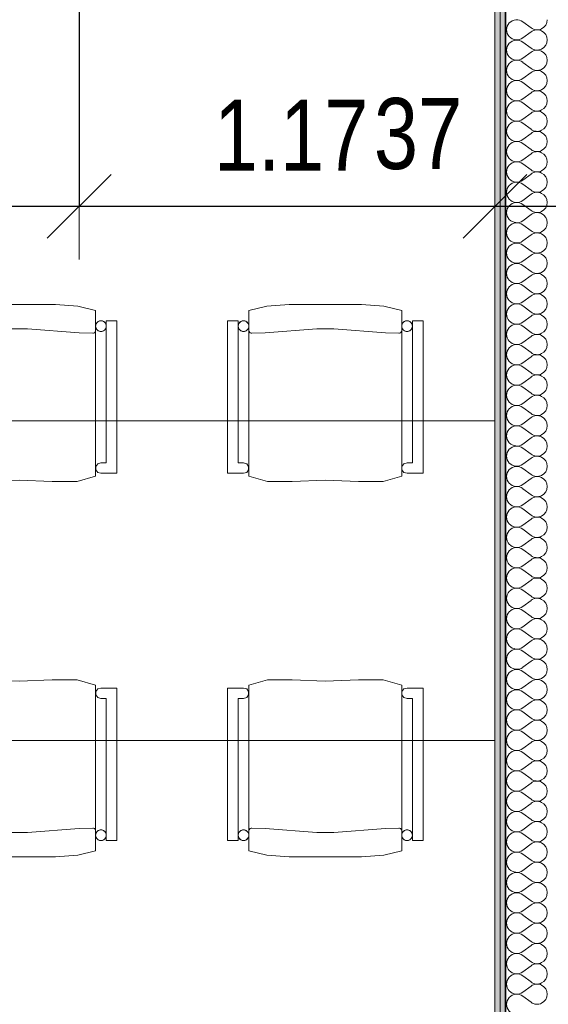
# Model space of a CAD drawing. Header units: metres. Extents: x -7.1 to 26.5, y -14.7 to 18.1.
# Tile 77 of 182: x 7.2 to 8.7, y -0.2 to 2.6. Entities that reach past the tile are written whole.
import ezdxf

# ---------------------------------------------------------------- set-up
doc = ezdxf.new("R2010")
doc.units = ezdxf.units.M
doc.header["$PDMODE"] = 65
doc.linetypes.add('AUSGEZOGEN', pattern=[0])
for name, color, linetype in [('XR$1$015 Innenwände', 7, 'AUSGEZOGEN'), ('XR$1$015 Innenwände Schichttrennlinien', 7, 'AUSGEZOGEN'), ('XR$1$065 Möbel Einrichtung', 7, 'AUSGEZOGEN'), ('XR$1$080 Raumdefinitionen Kontur', 7, 'AUSGEZOGEN'), ('XR$2$105 Bemassungen 100', 7, 'AUSGEZOGEN'), ('XR$3$015 Innenwände Bauteilschraffuren', 7, 'AUSGEZOGEN')]:
    doc.layers.add(name, color=color, linetype=linetype)
doc.styles.add('ARIAL', font='arial.ttf')
doc.dimstyles.new('DIMSTYLE_3', dxfattribs={"dimtxt": 0.2, "dimasz": 0.3, "dimexe": 0, "dimexo": 0, "dimgap": 0.1, "dimtad": 2, "dimrnd": 0.005, "dimzin": 4, "dimdsep": 46, "dimtxsty": 'ARIAL', "dimblk1": 'ALL_ML_STRICH', "dimblk2": 'ALL_ML_STRICH', "dimsah": 1, "dimcen": 0, "dimclrd": 7, "dimclre": 7, "dimclrt": 7, "dimadec": 0, "dimazin": 0, "dimtfac": 1, "dimtdec": 0, "dimtix": 1, "dimtmove": 2, "dimatfit": 3, "dimfxl": 0, "dimtzin": 0, "dimlwd": 0, "dimlwe": 18, "dimarcsym": 0})
doc.dimstyles.new('DIMSTYLE_7', dxfattribs={"dimtxt": 0.2, "dimasz": 0.3, "dimexe": 0, "dimexo": 0, "dimgap": 0.1, "dimtad": 2, "dimdec": 1, "dimlfac": 100, "dimrnd": 0.5, "dimzin": 4, "dimdsep": 46, "dimtxsty": 'ARIAL', "dimblk1": 'ALL_ML_STRICH', "dimblk2": 'ALL_ML_STRICH', "dimsah": 1, "dimcen": 0, "dimclrd": 7, "dimclre": 7, "dimclrt": 7, "dimadec": 0, "dimazin": 0, "dimtfac": 1, "dimtdec": 0, "dimtix": 1, "dimtmove": 2, "dimatfit": 3, "dimfxl": 0, "dimtvp": 1.2, "dimtzin": 0, "dimlwd": 0, "dimlwe": 18, "dimarcsym": 0})

# ---------------------------------------------------------------- blocks, each defined once
blk = doc.blocks.new('ALL_ML_STRICH')
at = {"color": 0, "linetype": 'ByBlock', "lineweight": -2}
for p, q in [((0, -0.5), (0, 0.5)), ((-0.3, -0.3), (0.3, 0.3)), ((-1, 0), (0.5, 0))]:
    blk.add_line(p, q, dxfattribs=at)
blk = doc.blocks.new('*D158')
at = {"layer": 'DEFPOINTS', "color": 7, "linetype": 'AUSGEZOGEN', "lineweight": 18, "transparency": 33554687}
for p in [(6.2718, 2.513), (7.3918, 2.4914), (6.2718, 2.0461)]:
    blk.add_point(p, dxfattribs=at)
at = {"layer": 'XR$2$105 Bemassungen 100', "color": 7, "linetype": 'AUSGEZOGEN', "lineweight": -2, "transparency": 33554687}
for p, q in [((6.2718, 2.7835), (6.2718, 2.0461)), ((7.3918, 2.7835), (7.3918, 2.0461)), ((6.2718, 2.0461), (7.3918, 2.0461))]:
    blk.add_line(p, q, dxfattribs=at)
at = {"layer": 'XR$2$105 Bemassungen 100', "color": 7, "linetype": 'AUSGEZOGEN', "lineweight": 18, "transparency": 33554687, "xscale": 0.3, "yscale": 0.3, "zscale": 0.3, "rotation": 180}
blk.add_blockref('ALL_ML_STRICH', (6.2718, 2.0461), dxfattribs=at)
at = {"layer": 'XR$2$105 Bemassungen 100', "color": 7, "linetype": 'AUSGEZOGEN', "lineweight": 18, "transparency": 33554687, "xscale": 0.3, "yscale": 0.3, "zscale": 0.3}
blk.add_blockref('ALL_ML_STRICH', (7.3918, 2.0461), dxfattribs=at)
at = {"layer": 'XR$2$105 Bemassungen 100', "color": 7, "linetype": 'AUSGEZOGEN', "lineweight": 18, "transparency": 33554687, "insert": (6.8441, 2.2461), "char_height": 0.2, "width": 0.64, "attachment_point": 5, "style": 'ARIAL'}
blk.add_mtext('\\W0.80;\\A1;{\\A1;{1.12\\H0.132000;\\S^ ;}}', dxfattribs=at)
blk = doc.blocks.new('*D159')
at = {"layer": 'DEFPOINTS', "color": 7, "linetype": 'AUSGEZOGEN', "lineweight": 18, "transparency": 33554687}
for p in [(7.3918, 2.4914), (8.5618, 2.1111), (7.3918, 2.0461)]:
    blk.add_point(p, dxfattribs=at)
at = {"layer": 'XR$2$105 Bemassungen 100', "color": 7, "linetype": 'AUSGEZOGEN', "lineweight": -2, "transparency": 33554687}
for p, q in [((7.3918, 2.7835), (7.3918, 2.0461)), ((7.3918, 2.0461), (8.5618, 2.0461)), ((8.5618, 2.0461), (8.5618, 2.0461))]:
    blk.add_line(p, q, dxfattribs=at)
at = {"layer": 'XR$2$105 Bemassungen 100', "color": 7, "linetype": 'AUSGEZOGEN', "lineweight": 18, "transparency": 33554687, "xscale": 0.3, "yscale": 0.3, "zscale": 0.3, "rotation": 180}
blk.add_blockref('ALL_ML_STRICH', (7.3918, 2.0461), dxfattribs=at)
at = {"layer": 'XR$2$105 Bemassungen 100', "color": 7, "linetype": 'AUSGEZOGEN', "lineweight": 18, "transparency": 33554687, "xscale": 0.3, "yscale": 0.3, "zscale": 0.3}
blk.add_blockref('ALL_ML_STRICH', (8.5618, 2.0461), dxfattribs=at)
at = {"layer": 'XR$2$105 Bemassungen 100', "color": 7, "linetype": 'AUSGEZOGEN', "lineweight": 18, "transparency": 33554687, "insert": (7.9883, 2.2461), "char_height": 0.2, "width": 0.64, "attachment_point": 5, "style": 'ARIAL'}
blk.add_mtext('\\W0.80;\\A1;{\\A1;{1.17\\H0.132000;\\S^ ;}}', dxfattribs=at)
blk = doc.blocks.new('*D160')
at = {"layer": 'DEFPOINTS', "color": 7, "linetype": 'AUSGEZOGEN', "lineweight": 18, "transparency": 33554687}
for p in [(8.5618, 2.1111), (8.9318, 2.1111), (8.5618, 2.0461)]:
    blk.add_point(p, dxfattribs=at)
at = {"layer": 'XR$2$105 Bemassungen 100', "color": 7, "linetype": 'AUSGEZOGEN', "lineweight": -2, "transparency": 33554687}
for p, q in [((8.5618, 2.0461), (8.5618, 2.0461)), ((8.5618, 2.0461), (8.9318, 2.0461)), ((8.9318, 2.0461), (8.9318, 2.0461))]:
    blk.add_line(p, q, dxfattribs=at)
at = {"layer": 'XR$2$105 Bemassungen 100', "color": 7, "linetype": 'AUSGEZOGEN', "lineweight": 18, "transparency": 33554687, "xscale": 0.3, "yscale": 0.3, "zscale": 0.3, "rotation": 180}
blk.add_blockref('ALL_ML_STRICH', (8.5618, 2.0461), dxfattribs=at)
at = {"layer": 'XR$2$105 Bemassungen 100', "color": 7, "linetype": 'AUSGEZOGEN', "lineweight": 18, "transparency": 33554687, "xscale": 0.3, "yscale": 0.3, "zscale": 0.3}
blk.add_blockref('ALL_ML_STRICH', (8.9318, 2.0461), dxfattribs=at)
at = {"layer": 'XR$2$105 Bemassungen 100', "color": 7, "linetype": 'AUSGEZOGEN', "lineweight": 18, "transparency": 33554687, "insert": (8.3453, 2.2496), "char_height": 0.2, "width": 0.64, "attachment_point": 5, "style": 'ARIAL'}
blk.add_mtext('\\W0.80;\\A1;{\\A1;{37\\H0.132000;\\S^ ;}}', dxfattribs=at)
blk = doc.blocks.new('COMPLEXOBJECT_145')
at = {"layer": 'XR$3$015 Innenwände Bauteilschraffuren', "color": 8, "linetype": 'AUSGEZOGEN', "lineweight": 13, "transparency": 33554687}
for p, q in [((8.6403, 2.5657), (8.6632, 2.5486)), ((8.6403, 2.52), (8.6632, 2.5371)), ((8.6403, 2.5086), (8.6632, 2.4914)), ((8.6403, 2.4629), (8.6632, 2.48)), ((8.6403, 2.4514), (8.6632, 2.4343)), ((8.6403, 2.4057), (8.6632, 2.4229)), ((8.6403, 2.3943), (8.6632, 2.3771)), ((8.6403, 2.3486), (8.6632, 2.3657)), ((8.6403, 2.3371), (8.6632, 2.32)), ((8.6403, 2.2914), (8.6632, 2.3086)), ((8.6403, 2.28), (8.6632, 2.2629)), ((8.6403, 2.2343), (8.6632, 2.2514)), ((8.6403, 2.2229), (8.6632, 2.2057)), ((8.6403, 2.1771), (8.6632, 2.1943)), ((8.6403, 2.1657), (8.6632, 2.1486)), ((8.6403, 2.12), (8.6632, 2.1371)), ((8.6403, 2.1086), (8.6632, 2.0914)), ((8.6403, 2.0629), (8.6632, 2.08)), ((8.6403, 2.0514), (8.6632, 2.0343)), ((8.6403, 2.0057), (8.6632, 2.0229)), ((8.6403, 1.9943), (8.6632, 1.9771)), ((8.6403, 1.9486), (8.6632, 1.9657)), ((8.6403, 1.9371), (8.6632, 1.92)), ((8.6403, 1.8914), (8.6632, 1.9086)), ((8.6403, 1.88), (8.6632, 1.8629)), ((8.6403, 1.8343), (8.6632, 1.8514)), ((8.6403, 1.8229), (8.6632, 1.8057)), ((8.6403, 1.7771), (8.6632, 1.7943)), ((8.6403, 1.7657), (8.6632, 1.7486)), ((8.6403, 1.72), (8.6632, 1.7371)), ((8.6403, 1.7086), (8.6632, 1.6914)), ((8.6403, 1.6629), (8.6632, 1.68)), ((8.6403, 1.6514), (8.6632, 1.6343)), ((8.6403, 1.6057), (8.6632, 1.6229)), ((8.6403, 1.5943), (8.6632, 1.5771)), ((8.6403, 1.5486), (8.6632, 1.5657)), ((8.6403, 1.5371), (8.6632, 1.52)), ((8.6403, 1.4914), (8.6632, 1.5086)), ((8.6403, 1.48), (8.6632, 1.4629)), ((8.6403, 1.4343), (8.6632, 1.4514)), ((8.6403, 1.4229), (8.6632, 1.4057)), ((8.6403, 1.3771), (8.6632, 1.3943)), ((8.6403, 1.3657), (8.6632, 1.3486)), ((8.6403, 1.32), (8.6632, 1.3371)), ((8.6403, 1.3086), (8.6632, 1.2914)), ((8.6403, 1.2629), (8.6632, 1.28)), ((8.6403, 1.2514), (8.6632, 1.2343)), ((8.6403, 1.2057), (8.6632, 1.2229)), ((8.6403, 1.1943), (8.6632, 1.1771)), ((8.6403, 1.1486), (8.6632, 1.1657)), ((8.6403, 1.1371), (8.6632, 1.12)), ((8.6403, 1.0914), (8.6632, 1.1086)), ((8.6403, 1.08), (8.6632, 1.0629)), ((8.6403, 1.0343), (8.6632, 1.0514)), ((8.6403, 1.0229), (8.6632, 1.0057)), ((8.6403, 0.9771), (8.6632, 0.9943)), ((8.6403, 0.9657), (8.6632, 0.9486)), ((8.6403, 0.92), (8.6632, 0.9371)), ((8.6403, 0.9086), (8.6632, 0.8914)), ((8.6403, 0.8629), (8.6632, 0.88)), ((8.6403, 0.8514), (8.6632, 0.8343)), ((8.6403, 0.8057), (8.6632, 0.8229)), ((8.6403, 0.7943), (8.6632, 0.7771)), ((8.6403, 0.7486), (8.6632, 0.7657)), ((8.6403, 0.7371), (8.6632, 0.72)), ((8.6403, 0.6914), (8.6632, 0.7086)), ((8.6403, 0.68), (8.6632, 0.6629)), ((8.6403, 0.6343), (8.6632, 0.6514)), ((8.6403, 0.6229), (8.6632, 0.6057)), ((8.6403, 0.5771), (8.6632, 0.5943)), ((8.6403, 0.5657), (8.6632, 0.5486)), ((8.6403, 0.52), (8.6632, 0.5371)), ((8.6403, 0.5086), (8.6632, 0.4914)), ((8.6403, 0.4629), (8.6632, 0.48)), ((8.6403, 0.4514), (8.6632, 0.4343)), ((8.6403, 0.4057), (8.6632, 0.4229)), ((8.6403, 0.3943), (8.6632, 0.3771)), ((8.6403, 0.3486), (8.6632, 0.3657)), ((8.6403, 0.3371), (8.6632, 0.32)), ((8.6403, 0.2914), (8.6632, 0.3086)), ((8.6403, 0.28), (8.6632, 0.2629)), ((8.6403, 0.2343), (8.6632, 0.2514)), ((8.6403, 0.2229), (8.6632, 0.2057)), ((8.6403, 0.1771), (8.6632, 0.1943)), ((8.6403, 0.1657), (8.6632, 0.1486)), ((8.6403, 0.12), (8.6632, 0.1371)), ((8.6403, 0.1086), (8.6632, 0.0914)), ((8.6403, 0.0629), (8.6632, 0.08)), ((8.6403, 0.0514), (8.6632, 0.0343)), ((8.6403, 0.0057), (8.6632, 0.0229)), ((8.6403, -0.0057), (8.6632, -0.0229)), ((8.6403, -0.0514), (8.6632, -0.0343)), ((8.6403, -0.0629), (8.6632, -0.08)), ((8.6403, -0.1086), (8.6632, -0.0914)), ((8.6403, -0.12), (8.6632, -0.1371)), ((8.6403, -0.1657), (8.6632, -0.1486)), ((8.6403, -0.1771), (8.6632, -0.1943))]:
    blk.add_line(p, q, dxfattribs=at)
for centre, start, end in [((8.6232, 2.5429), 53.1301, 306.8699), ((8.6803, 2.5714), 233.1301, 0), ((8.6803, 2.5143), 0, 126.8699), ((8.6232, 2.4857), 53.1301, 306.8699), ((8.6803, 2.5143), 233.1301, 0), ((8.6803, 2.4571), 0, 126.8699), ((8.6232, 2.4286), 53.1301, 306.8699), ((8.6803, 2.4571), 233.1301, 0), ((8.6803, 2.4), 0, 126.8699), ((8.6232, 2.3714), 53.1301, 306.8699), ((8.6803, 2.4), 233.1301, 0), ((8.6803, 2.3429), 0, 126.8699), ((8.6232, 2.3143), 53.1301, 306.8699), ((8.6803, 2.3429), 233.1301, 0), ((8.6803, 2.2857), 0, 126.8699), ((8.6232, 2.2571), 53.1301, 306.8699), ((8.6803, 2.2857), 233.1301, 0), ((8.6803, 2.2286), 0, 126.8699), ((8.6232, 2.2), 53.1301, 306.8699), ((8.6803, 2.2286), 233.1301, 0), ((8.6803, 2.1714), 0, 126.8699), ((8.6232, 2.1429), 53.1301, 306.8699), ((8.6803, 2.1714), 233.1301, 0), ((8.6803, 2.1143), 0, 126.8699), ((8.6232, 2.0857), 53.1301, 306.8699), ((8.6803, 2.1143), 233.1301, 0), ((8.6803, 2.0571), 0, 126.8699), ((8.6232, 2.0286), 53.1301, 306.8699), ((8.6803, 2.0571), 233.1301, 0), ((8.6803, 2), 0, 126.8699), ((8.6232, 1.9714), 53.1301, 306.8699), ((8.6803, 2), 233.1301, 0), ((8.6803, 1.9429), 0, 126.8699), ((8.6232, 1.9143), 53.1301, 306.8699), ((8.6803, 1.9429), 233.1301, 0), ((8.6803, 1.8857), 0, 126.8699), ((8.6232, 1.8571), 53.1301, 306.8699), ((8.6803, 1.8857), 233.1301, 0), ((8.6803, 1.8286), 0, 126.8699), ((8.6232, 1.8), 53.1301, 306.8699), ((8.6803, 1.8286), 233.1301, 0), ((8.6803, 1.7714), 0, 126.8699), ((8.6232, 1.7429), 53.1301, 306.8699), ((8.6803, 1.7714), 233.1301, 0), ((8.6803, 1.7143), 0, 126.8699), ((8.6232, 1.6857), 53.1301, 306.8699), ((8.6803, 1.7143), 233.1301, 0), ((8.6803, 1.6571), 0, 126.8699), ((8.6232, 1.6286), 53.1301, 306.8699), ((8.6803, 1.6571), 233.1301, 0), ((8.6803, 1.6), 0, 126.8699), ((8.6232, 1.5714), 53.1301, 306.8699), ((8.6803, 1.6), 233.1301, 0), ((8.6803, 1.5429), 0, 126.8699), ((8.6232, 1.5143), 53.1301, 306.8699), ((8.6803, 1.5429), 233.1301, 0), ((8.6803, 1.4857), 0, 126.8699), ((8.6232, 1.4571), 53.1301, 306.8699), ((8.6803, 1.4857), 233.1301, 0), ((8.6803, 1.4286), 0, 126.8699), ((8.6232, 1.4), 53.1301, 306.8699), ((8.6803, 1.4286), 233.1301, 0), ((8.6803, 1.3714), 0, 126.8699), ((8.6232, 1.3429), 53.1301, 306.8699), ((8.6803, 1.3714), 233.1301, 0), ((8.6803, 1.3143), 0, 126.8699), ((8.6232, 1.2857), 53.1301, 306.8699), ((8.6803, 1.3143), 233.1301, 0), ((8.6803, 1.2571), 0, 126.8699), ((8.6232, 1.2286), 53.1301, 306.8699), ((8.6803, 1.2571), 233.1301, 0), ((8.6803, 1.2), 0, 126.8699), ((8.6232, 1.1714), 53.1301, 306.8699), ((8.6803, 1.2), 233.1301, 0), ((8.6803, 1.1429), 0, 126.8699), ((8.6232, 1.1143), 53.1301, 306.8699), ((8.6803, 1.1429), 233.1301, 0), ((8.6803, 1.0857), 0, 126.8699), ((8.6232, 1.0571), 53.1301, 306.8699), ((8.6803, 1.0857), 233.1301, 0), ((8.6803, 1.0286), 0, 126.8699), ((8.6232, 1), 53.1301, 306.8699), ((8.6803, 1.0286), 233.1301, 0), ((8.6803, 0.9714), 0, 126.8699), ((8.6232, 0.9429), 53.1301, 306.8699), ((8.6803, 0.9714), 233.1301, 0), ((8.6803, 0.9143), 0, 126.8699), ((8.6232, 0.8857), 53.1301, 306.8699), ((8.6803, 0.9143), 233.1301, 0), ((8.6803, 0.8571), 0, 126.8699), ((8.6232, 0.8286), 53.1301, 306.8699), ((8.6803, 0.8571), 233.1301, 0), ((8.6803, 0.8), 0, 126.8699), ((8.6232, 0.7714), 53.1301, 306.8699), ((8.6803, 0.8), 233.1301, 0), ((8.6803, 0.7429), 0, 126.8699), ((8.6232, 0.7143), 53.1301, 306.8699), ((8.6803, 0.7429), 233.1301, 0), ((8.6803, 0.6857), 0, 126.8699), ((8.6232, 0.6571), 53.1301, 306.8699), ((8.6803, 0.6857), 233.1301, 0), ((8.6803, 0.6286), 0, 126.8699), ((8.6232, 0.6), 53.1301, 306.8699), ((8.6803, 0.6286), 233.1301, 0), ((8.6803, 0.5714), 0, 126.8699), ((8.6232, 0.5429), 53.1301, 306.8699), ((8.6803, 0.5714), 233.1301, 0), ((8.6803, 0.5143), 0, 126.8699), ((8.6232, 0.4857), 53.1301, 306.8699), ((8.6803, 0.5143), 233.1301, 0), ((8.6803, 0.4571), 0, 126.8699), ((8.6232, 0.4286), 53.1301, 306.8699), ((8.6803, 0.4571), 233.1301, 0), ((8.6803, 0.4), 0, 126.8699), ((8.6232, 0.3714), 53.1301, 306.8699), ((8.6803, 0.4), 233.1301, 0), ((8.6803, 0.3429), 0, 126.8699), ((8.6232, 0.3143), 53.1301, 306.8699), ((8.6803, 0.3429), 233.1301, 0), ((8.6803, 0.2857), 0, 126.8699), ((8.6232, 0.2571), 53.1301, 306.8699), ((8.6803, 0.2857), 233.1301, 0), ((8.6803, 0.2286), 0, 126.8699), ((8.6232, 0.2), 53.1301, 306.8699), ((8.6803, 0.2286), 233.1301, 0), ((8.6803, 0.1714), 0, 126.8699), ((8.6232, 0.1429), 53.1301, 306.8699), ((8.6803, 0.1714), 233.1301, 0), ((8.6803, 0.1143), 0, 126.8699), ((8.6232, 0.0857), 53.1301, 306.8699), ((8.6803, 0.1143), 233.1301, 0), ((8.6803, 0.0571), 0, 126.8699), ((8.6232, 0.0286), 53.1301, 306.8699), ((8.6803, 0.0571), 233.1301, 0), ((8.6803, 0), 0, 126.8699), ((8.6232, -0.0286), 53.1301, 306.8699), ((8.6803, 0), 233.1301, 0), ((8.6803, -0.0571), 0, 126.8699), ((8.6232, -0.0857), 53.1301, 306.8699), ((8.6803, -0.0571), 233.1301, 0), ((8.6803, -0.1143), 0, 126.8699), ((8.6232, -0.1429), 53.1301, 306.8699), ((8.6803, -0.1143), 233.1301, 0), ((8.6803, -0.1714), 0, 126.8699), ((8.6232, -0.2), 53.1301, 306.8699), ((8.6803, -0.1714), 233.1301, 0)]:
    blk.add_arc(centre, 0.0286, start, end, dxfattribs=at)

msp = doc.modelspace()

# ---------------------------------------------------------------- hatches: boundary and pattern name
at = {"layer": 'XR$3$015 Innenwände Bauteilschraffuren', "linetype": 'AUSGEZOGEN', "lineweight": 13, "true_color": 0x202020, "transparency": 33554687}
for points in [[(8.5618, 6.2235), (8.5618, -3.6465), (8.5768, -3.6465), (8.5768, 6.2235)], [(8.5768, 6.2085), (8.5768, -3.6465), (8.5918, -3.6465), (8.5918, 6.2085)]]:
    msp.add_hatch(color=250, dxfattribs=at).paths.add_polyline_path(points)

# ---------------------------------------------------------------- linework, layer by layer
at = {"layer": 'XR$1$015 Innenwände', "color": 7, "linetype": 'AUSGEZOGEN', "lineweight": 18, "transparency": 33554687}
msp.add_line((8.5618, 6.2385), (8.5618, -3.6465), dxfattribs=at)
at = {"layer": 'XR$1$015 Innenwände Schichttrennlinien', "color": 7, "linetype": 'AUSGEZOGEN', "lineweight": 18, "transparency": 33554687}
msp.add_line((8.5768, 6.2085), (8.5768, -3.6465), dxfattribs=at)
at = {"layer": 'XR$1$015 Innenwände Schichttrennlinien', "color": 7, "linetype": 'AUSGEZOGEN', "lineweight": 35, "transparency": 33554687}
msp.add_line((8.5918, 6.0885), (8.5918, -3.6465), dxfattribs=at)
at = {"layer": 'XR$1$065 Möbel Einrichtung', "color": 8, "linetype": 'AUSGEZOGEN', "lineweight": 13, "transparency": 33554687}
for p, q in [((7.3252, 1.7702), (7.2232, 1.7702)), ((7.3879, 1.7652), (7.3252, 1.7702)), ((7.4382, 1.7525), (7.3879, 1.7652)), ((7.4382, 1.2867), (7.4382, 1.7525)), ((7.8694, 1.7525), (7.9196, 1.7652)), ((7.8694, 1.2867), (7.8694, 1.7525)), ((7.9196, 1.7652), (7.9823, 1.7702)), ((7.9823, 1.7702), (8.0844, 1.7702)), ((8.0844, 1.7702), (8.1864, 1.7702)), ((8.1864, 1.7702), (8.2491, 1.7652)), ((8.2491, 1.7652), (8.2994, 1.7525)), ((8.2994, 1.7525), (8.2994, 1.2867)), ((7.4982, 1.7239), (7.4682, 1.7239)), ((7.4682, 1.7239), (7.4682, 1.3241)), ((7.4982, 1.2946), (7.4982, 1.7239)), ((7.8094, 1.2946), (7.8094, 1.7239)), ((7.8094, 1.7239), (7.8394, 1.7239)), ((7.8394, 1.7239), (7.8394, 1.3241)), ((8.3293, 1.3241), (8.3293, 1.7239)), ((8.3293, 1.7239), (8.3594, 1.7239)), ((8.3594, 1.7239), (8.3594, 1.2946)), ((7.2467, 1.701), (7.1997, 1.701)), ((7.3922, 1.69), (7.2467, 1.701)), ((7.4358, 1.6913), (7.4348, 1.6904)), ((7.4367, 1.6924), (7.4358, 1.6913)), ((7.4374, 1.6936), (7.4367, 1.6924)), ((7.8701, 1.6936), (7.8708, 1.6924)), ((7.8708, 1.6924), (7.8717, 1.6913)), ((7.8717, 1.6913), (7.8727, 1.6904)), ((7.9154, 1.69), (8.0609, 1.701)), ((8.0609, 1.701), (8.1079, 1.701)), ((8.1079, 1.701), (8.2534, 1.69)), ((8.296, 1.6904), (8.297, 1.6913)), ((8.297, 1.6913), (8.2979, 1.6924)), ((8.2979, 1.6924), (8.2986, 1.6936)), ((8.2986, 1.6936), (8.2991, 1.6949)), ((8.2991, 1.6949), (8.2994, 1.6963)), ((7.4302, 1.689), (7.3922, 1.69)), ((7.4309, 1.689), (7.4302, 1.689)), ((7.4322, 1.6892), (7.4309, 1.689)), ((7.4336, 1.6897), (7.4322, 1.6892)), ((7.4348, 1.6904), (7.4336, 1.6897)), ((7.8727, 1.6904), (7.874, 1.6897)), ((7.874, 1.6897), (7.8753, 1.6892)), ((7.8753, 1.6892), (7.8767, 1.689)), ((7.8767, 1.689), (7.8774, 1.689)), ((7.8774, 1.689), (7.9154, 1.69)), ((8.2534, 1.69), (8.2914, 1.689)), ((8.2914, 1.689), (8.2921, 1.689)), ((8.2921, 1.689), (8.2934, 1.6892)), ((8.2934, 1.6892), (8.2947, 1.6897)), ((8.2947, 1.6897), (8.296, 1.6904)), ((6.7618, 1.4425), (8.5618, 1.4425)), ((8.5618, 1.4425), (8.5618, 0.5425)), ((7.4443, 1.3212), (7.4389, 1.3137)), ((7.4389, 1.3137), (7.4389, 1.3045)), ((7.4389, 1.3045), (7.4443, 1.297)), ((7.4532, 1.3241), (7.4443, 1.3212)), ((7.4682, 1.3241), (7.4532, 1.3241)), ((7.8394, 1.3241), (7.8544, 1.3241)), ((7.8544, 1.3241), (7.8632, 1.3212)), ((7.8632, 1.3212), (7.8686, 1.3137)), ((7.8686, 1.3045), (7.8632, 1.297)), ((7.8686, 1.3137), (7.8686, 1.3045)), ((8.3001, 1.3137), (8.3055, 1.3212)), ((8.3001, 1.3045), (8.3001, 1.3137)), ((8.3055, 1.297), (8.3001, 1.3045)), ((8.3055, 1.3212), (8.3144, 1.3241)), ((8.3144, 1.3241), (8.3293, 1.3241)), ((7.2232, 1.2754), (7.3161, 1.2712)), ((7.3862, 1.2715), (7.4382, 1.2867)), ((7.4443, 1.297), (7.4532, 1.2946)), ((7.4532, 1.2946), (7.4982, 1.2946)), ((7.8544, 1.2946), (7.8094, 1.2946)), ((7.8632, 1.297), (7.8544, 1.2946)), ((7.9213, 1.2715), (7.8694, 1.2867)), ((8.0844, 1.2754), (7.9914, 1.2712)), ((8.1773, 1.2712), (8.0844, 1.2754)), ((8.2994, 1.2867), (8.2474, 1.2715)), ((8.3144, 1.2946), (8.3055, 1.297)), ((8.3594, 1.2946), (8.3144, 1.2946)), ((7.3161, 1.2712), (7.3862, 1.2715)), ((7.9914, 1.2712), (7.9213, 1.2715)), ((8.2474, 1.2715), (8.1773, 1.2712)), ((7.2232, 0.7095), (7.3161, 0.7137)), ((7.3161, 0.7137), (7.3862, 0.7135)), ((7.3862, 0.7135), (7.4382, 0.6982)), ((7.4382, 0.6982), (7.4382, 0.2324)), ((7.9213, 0.7135), (7.8694, 0.6982)), ((7.8694, 0.6982), (7.8694, 0.2324)), ((7.9914, 0.7137), (7.9213, 0.7135)), ((8.0844, 0.7095), (7.9914, 0.7137)), ((8.1773, 0.7137), (8.0844, 0.7095)), ((8.2474, 0.7135), (8.1773, 0.7137)), ((8.2994, 0.6982), (8.2474, 0.7135)), ((8.2994, 0.2324), (8.2994, 0.6982)), ((7.4389, 0.6804), (7.4443, 0.6879)), ((7.4389, 0.6712), (7.4389, 0.6804)), ((7.4443, 0.6637), (7.4389, 0.6712)), ((7.4443, 0.6879), (7.4532, 0.6903)), ((7.4532, 0.6903), (7.4982, 0.6903)), ((7.4982, 0.6903), (7.4982, 0.261)), ((7.8544, 0.6903), (7.8094, 0.6903)), ((7.8094, 0.6903), (7.8094, 0.261)), ((7.8632, 0.6879), (7.8544, 0.6903)), ((7.8686, 0.6804), (7.8632, 0.6879)), ((7.8632, 0.6637), (7.8686, 0.6712)), ((7.8686, 0.6712), (7.8686, 0.6804)), ((8.3055, 0.6879), (8.3001, 0.6804)), ((8.3001, 0.6804), (8.3001, 0.6712)), ((8.3001, 0.6712), (8.3055, 0.6637)), ((8.3144, 0.6903), (8.3055, 0.6879)), ((8.3594, 0.6903), (8.3144, 0.6903)), ((8.3594, 0.261), (8.3594, 0.6903)), ((7.4532, 0.6608), (7.4443, 0.6637)), ((7.4682, 0.6608), (7.4532, 0.6608)), ((7.4682, 0.261), (7.4682, 0.6608)), ((7.8394, 0.6608), (7.8544, 0.6608)), ((7.8394, 0.261), (7.8394, 0.6608)), ((7.8544, 0.6608), (7.8632, 0.6637)), ((8.3055, 0.6637), (8.3144, 0.6608)), ((8.3144, 0.6608), (8.3293, 0.6608)), ((8.3293, 0.6608), (8.3293, 0.261)), ((8.5618, 0.5425), (6.7618, 0.5425)), ((7.2467, 0.2839), (7.1997, 0.2839)), ((7.3922, 0.2949), (7.2467, 0.2839)), ((7.4302, 0.2959), (7.3922, 0.2949)), ((7.4309, 0.2959), (7.4302, 0.2959)), ((7.4322, 0.2957), (7.4309, 0.2959)), ((7.4336, 0.2952), (7.4322, 0.2957)), ((7.4348, 0.2945), (7.4336, 0.2952)), ((7.4358, 0.2936), (7.4348, 0.2945)), ((7.4367, 0.2925), (7.4358, 0.2936)), ((7.4374, 0.2913), (7.4367, 0.2925)), ((7.8701, 0.2913), (7.8708, 0.2925)), ((7.8708, 0.2925), (7.8717, 0.2936)), ((7.8717, 0.2936), (7.8727, 0.2945)), ((7.8727, 0.2945), (7.874, 0.2952)), ((7.874, 0.2952), (7.8753, 0.2957)), ((7.8753, 0.2957), (7.8767, 0.2959)), ((7.8767, 0.2959), (7.8774, 0.2959)), ((7.8774, 0.2959), (7.9154, 0.2949)), ((7.9154, 0.2949), (8.0609, 0.2839)), ((8.0609, 0.2839), (8.1079, 0.2839)), ((8.1079, 0.2839), (8.2534, 0.2949)), ((8.2534, 0.2949), (8.2914, 0.2959)), ((8.2914, 0.2959), (8.2921, 0.2959)), ((8.2921, 0.2959), (8.2934, 0.2957)), ((8.2934, 0.2957), (8.2947, 0.2952)), ((8.2947, 0.2952), (8.296, 0.2945)), ((8.296, 0.2945), (8.297, 0.2936)), ((8.297, 0.2936), (8.2979, 0.2925)), ((8.2979, 0.2925), (8.2986, 0.2913)), ((8.2986, 0.2913), (8.2991, 0.29)), ((8.2991, 0.29), (8.2994, 0.2886)), ((7.4982, 0.261), (7.4682, 0.261)), ((7.8094, 0.261), (7.8394, 0.261)), ((8.3293, 0.261), (8.3594, 0.261)), ((7.4382, 0.2324), (7.3879, 0.2198)), ((7.8694, 0.2324), (7.9196, 0.2198)), ((8.2491, 0.2198), (8.2994, 0.2324)), ((7.3252, 0.2147), (7.2232, 0.2147)), ((7.3879, 0.2198), (7.3252, 0.2147)), ((7.9196, 0.2198), (7.9823, 0.2147)), ((7.9823, 0.2147), (8.0844, 0.2147)), ((8.0844, 0.2147), (8.1864, 0.2147)), ((8.1864, 0.2147), (8.2491, 0.2198))]:
    msp.add_line(p, q, dxfattribs=at)
for points in [[(7.0082, 1.2867), (7.0601, 1.2715), (7.1302, 1.2712), (7.2232, 1.2754), (7.3161, 1.2712), (7.3862, 1.2715), (7.4382, 1.2867), (7.4382, 1.7525), (7.3879, 1.7652), (7.3252, 1.7702), (7.2232, 1.7702), (7.1211, 1.7702), (7.0584, 1.7652), (7.0082, 1.7525), (7.0082, 1.2867)], [(8.2994, 1.2867), (8.2474, 1.2715), (8.1773, 1.2712), (8.0844, 1.2754), (7.9914, 1.2712), (7.9213, 1.2715), (7.8694, 1.2867), (7.8694, 1.7525), (7.9196, 1.7652), (7.9823, 1.7702), (8.0844, 1.7702), (8.1864, 1.7702), (8.2491, 1.7652), (8.2994, 1.7525), (8.2994, 1.2867)], [(7.4532, 1.7239), (7.4506, 1.7237), (7.448, 1.723), (7.4457, 1.7219), (7.4435, 1.7204), (7.4417, 1.7186), (7.4402, 1.7165), (7.4391, 1.7141), (7.4384, 1.7116), (7.4382, 1.709), (7.4384, 1.7064), (7.4391, 1.7038), (7.4402, 1.7015), (7.4417, 1.6993), (7.4435, 1.6975), (7.4457, 1.696), (7.448, 1.6949), (7.4506, 1.6942), (7.4532, 1.694), (7.4558, 1.6942), (7.4583, 1.6949), (7.4607, 1.696), (7.4628, 1.6975), (7.4646, 1.6993), (7.4661, 1.7015), (7.4673, 1.7038), (7.4679, 1.7064), (7.4682, 1.709), (7.4679, 1.7116), (7.4673, 1.7141), (7.4661, 1.7165), (7.4646, 1.7186), (7.4628, 1.7204), (7.4607, 1.7219), (7.4583, 1.723), (7.4558, 1.7237), (7.4532, 1.7239)], [(7.4682, 1.3241), (7.4532, 1.3241), (7.4443, 1.3212), (7.4389, 1.3137), (7.4389, 1.3045), (7.4443, 1.297), (7.4532, 1.2946), (7.4982, 1.2946), (7.4982, 1.7239), (7.4682, 1.7239), (7.4682, 1.3241)], [(7.8394, 1.3241), (7.8544, 1.3241), (7.8632, 1.3212), (7.8686, 1.3137), (7.8686, 1.3045), (7.8632, 1.297), (7.8544, 1.2946), (7.8094, 1.2946), (7.8094, 1.7239), (7.8394, 1.7239), (7.8394, 1.3241)], [(7.8544, 1.7239), (7.857, 1.7237), (7.8595, 1.723), (7.8619, 1.7219), (7.864, 1.7204), (7.8658, 1.7186), (7.8673, 1.7165), (7.8684, 1.7141), (7.8691, 1.7116), (7.8694, 1.709), (7.8691, 1.7064), (7.8684, 1.7038), (7.8673, 1.7015), (7.8658, 1.6993), (7.864, 1.6975), (7.8619, 1.696), (7.8595, 1.6949), (7.857, 1.6942), (7.8544, 1.694), (7.8517, 1.6942), (7.8492, 1.6949), (7.8469, 1.696), (7.8447, 1.6975), (7.8429, 1.6993), (7.8414, 1.7015), (7.8403, 1.7038), (7.8396, 1.7064), (7.8394, 1.709), (7.8396, 1.7116), (7.8403, 1.7141), (7.8414, 1.7165), (7.8429, 1.7186), (7.8447, 1.7204), (7.8469, 1.7219), (7.8492, 1.723), (7.8517, 1.7237), (7.8544, 1.7239)], [(8.3144, 1.7239), (8.317, 1.7237), (8.3195, 1.723), (8.3219, 1.7219), (8.324, 1.7204), (8.3258, 1.7186), (8.3273, 1.7165), (8.3284, 1.7141), (8.3291, 1.7116), (8.3294, 1.709), (8.3291, 1.7064), (8.3284, 1.7038), (8.3273, 1.7015), (8.3258, 1.6993), (8.324, 1.6975), (8.3219, 1.696), (8.3195, 1.6949), (8.317, 1.6942), (8.3144, 1.694), (8.3117, 1.6942), (8.3092, 1.6949), (8.3069, 1.696), (8.3047, 1.6975), (8.3029, 1.6993), (8.3014, 1.7015), (8.3003, 1.7038), (8.2996, 1.7064), (8.2994, 1.709), (8.2996, 1.7116), (8.3003, 1.7141), (8.3014, 1.7165), (8.3029, 1.7186), (8.3047, 1.7204), (8.3069, 1.7219), (8.3092, 1.723), (8.3117, 1.7237), (8.3144, 1.7239)], [(8.3594, 1.2946), (8.3144, 1.2946), (8.3055, 1.297), (8.3001, 1.3045), (8.3001, 1.3137), (8.3055, 1.3212), (8.3144, 1.3241), (8.3293, 1.3241), (8.3293, 1.7239), (8.3594, 1.7239), (8.3594, 1.2946)], [(7.0082, 0.6982), (7.0601, 0.7135), (7.1302, 0.7137), (7.2232, 0.7095), (7.3161, 0.7137), (7.3862, 0.7135), (7.4382, 0.6982), (7.4382, 0.2324), (7.3879, 0.2198), (7.3252, 0.2147), (7.2232, 0.2147), (7.1211, 0.2147), (7.0584, 0.2198), (7.0082, 0.2324), (7.0082, 0.6982)], [(8.2994, 0.6982), (8.2474, 0.7135), (8.1773, 0.7137), (8.0844, 0.7095), (7.9914, 0.7137), (7.9213, 0.7135), (7.8694, 0.6982), (7.8694, 0.2324), (7.9196, 0.2198), (7.9823, 0.2147), (8.0844, 0.2147), (8.1864, 0.2147), (8.2491, 0.2198), (8.2994, 0.2324), (8.2994, 0.6982)], [(7.4682, 0.6608), (7.4532, 0.6608), (7.4443, 0.6637), (7.4389, 0.6712), (7.4389, 0.6804), (7.4443, 0.6879), (7.4532, 0.6903), (7.4982, 0.6903), (7.4982, 0.261), (7.4682, 0.261), (7.4682, 0.6608)], [(7.8394, 0.6608), (7.8544, 0.6608), (7.8632, 0.6637), (7.8686, 0.6712), (7.8686, 0.6804), (7.8632, 0.6879), (7.8544, 0.6903), (7.8094, 0.6903), (7.8094, 0.261), (7.8394, 0.261), (7.8394, 0.6608)], [(8.3594, 0.6903), (8.3144, 0.6903), (8.3055, 0.6879), (8.3001, 0.6804), (8.3001, 0.6712), (8.3055, 0.6637), (8.3144, 0.6608), (8.3293, 0.6608), (8.3293, 0.261), (8.3594, 0.261), (8.3594, 0.6903)], [(7.4532, 0.261), (7.4506, 0.2612), (7.448, 0.2619), (7.4457, 0.263), (7.4435, 0.2645), (7.4417, 0.2663), (7.4402, 0.2685), (7.4391, 0.2708), (7.4384, 0.2733), (7.4382, 0.276), (7.4384, 0.2786), (7.4391, 0.2811), (7.4402, 0.2834), (7.4417, 0.2856), (7.4435, 0.2874), (7.4457, 0.2889), (7.448, 0.29), (7.4506, 0.2907), (7.4532, 0.2909), (7.4558, 0.2907), (7.4583, 0.29), (7.4607, 0.2889), (7.4628, 0.2874), (7.4646, 0.2856), (7.4661, 0.2834), (7.4673, 0.2811), (7.4679, 0.2786), (7.4682, 0.276), (7.4679, 0.2733), (7.4673, 0.2708), (7.4661, 0.2685), (7.4646, 0.2663), (7.4628, 0.2645), (7.4607, 0.263), (7.4583, 0.2619), (7.4558, 0.2612), (7.4532, 0.261)], [(7.8544, 0.261), (7.857, 0.2612), (7.8595, 0.2619), (7.8619, 0.263), (7.864, 0.2645), (7.8658, 0.2663), (7.8673, 0.2685), (7.8684, 0.2708), (7.8691, 0.2733), (7.8694, 0.276), (7.8691, 0.2786), (7.8684, 0.2811), (7.8673, 0.2834), (7.8658, 0.2856), (7.864, 0.2874), (7.8619, 0.2889), (7.8595, 0.29), (7.857, 0.2907), (7.8544, 0.2909), (7.8517, 0.2907), (7.8492, 0.29), (7.8469, 0.2889), (7.8447, 0.2874), (7.8429, 0.2856), (7.8414, 0.2834), (7.8403, 0.2811), (7.8396, 0.2786), (7.8394, 0.276), (7.8396, 0.2733), (7.8403, 0.2708), (7.8414, 0.2685), (7.8429, 0.2663), (7.8447, 0.2645), (7.8469, 0.263), (7.8492, 0.2619), (7.8517, 0.2612), (7.8544, 0.261)], [(8.3144, 0.261), (8.317, 0.2612), (8.3195, 0.2619), (8.3219, 0.263), (8.324, 0.2645), (8.3258, 0.2663), (8.3273, 0.2685), (8.3284, 0.2708), (8.3291, 0.2733), (8.3294, 0.276), (8.3291, 0.2786), (8.3284, 0.2811), (8.3273, 0.2834), (8.3258, 0.2856), (8.324, 0.2874), (8.3219, 0.2889), (8.3195, 0.29), (8.317, 0.2907), (8.3144, 0.2909), (8.3117, 0.2907), (8.3092, 0.29), (8.3069, 0.2889), (8.3047, 0.2874), (8.3029, 0.2856), (8.3014, 0.2834), (8.3003, 0.2811), (8.2996, 0.2786), (8.2994, 0.276), (8.2996, 0.2733), (8.3003, 0.2708), (8.3014, 0.2685), (8.3029, 0.2663), (8.3047, 0.2645), (8.3069, 0.263), (8.3092, 0.2619), (8.3117, 0.2612), (8.3144, 0.261)]]:
    msp.add_lwpolyline(points, close=True, dxfattribs=at)
for points in [[(7.4532, 1.7239), (7.4511, 1.7238), (7.4491, 1.7234), (7.4472, 1.7227), (7.4454, 1.7218), (7.4437, 1.7206), (7.4422, 1.7192), (7.4409, 1.7176), (7.4398, 1.7159), (7.439, 1.714), (7.4385, 1.712), (7.4382, 1.71), (7.4382, 1.7079), (7.4385, 1.7059), (7.439, 1.7039), (7.4398, 1.7021), (7.4409, 1.7003), (7.4422, 1.6987), (7.4437, 1.6973), (7.4454, 1.6961), (7.4472, 1.6952), (7.4491, 1.6945), (7.4511, 1.6941), (7.4532, 1.694)], [(7.4532, 1.694), (7.4552, 1.6941), (7.4572, 1.6945), (7.4591, 1.6952), (7.461, 1.6961), (7.4626, 1.6973), (7.4641, 1.6987), (7.4654, 1.7003), (7.4665, 1.7021), (7.4673, 1.7039), (7.4678, 1.7059), (7.4681, 1.7079), (7.4681, 1.71), (7.4678, 1.712), (7.4673, 1.714), (7.4665, 1.7159), (7.4654, 1.7176), (7.4641, 1.7192), (7.4626, 1.7206), (7.461, 1.7218), (7.4591, 1.7227), (7.4572, 1.7234), (7.4552, 1.7238), (7.4532, 1.7239)], [(7.8544, 1.7239), (7.8523, 1.7238), (7.8503, 1.7234), (7.8484, 1.7227), (7.8466, 1.7218), (7.8449, 1.7206), (7.8434, 1.7192), (7.8421, 1.7176), (7.841, 1.7159), (7.8402, 1.714), (7.8397, 1.712), (7.8394, 1.71), (7.8394, 1.7079), (7.8397, 1.7059), (7.8402, 1.7039), (7.841, 1.7021), (7.8421, 1.7003), (7.8434, 1.6987), (7.8449, 1.6973), (7.8466, 1.6961), (7.8484, 1.6952), (7.8503, 1.6945), (7.8523, 1.6941), (7.8544, 1.694)], [(7.8544, 1.694), (7.8564, 1.6941), (7.8584, 1.6945), (7.8603, 1.6952), (7.8621, 1.6961), (7.8638, 1.6973), (7.8653, 1.6987), (7.8666, 1.7003), (7.8677, 1.7021), (7.8685, 1.7039), (7.869, 1.7059), (7.8693, 1.7079), (7.8693, 1.71), (7.869, 1.712), (7.8685, 1.714), (7.8677, 1.7159), (7.8666, 1.7176), (7.8653, 1.7192), (7.8638, 1.7206), (7.8621, 1.7218), (7.8603, 1.7227), (7.8584, 1.7234), (7.8564, 1.7238), (7.8544, 1.7239)], [(8.3144, 1.7239), (8.3123, 1.7238), (8.3103, 1.7234), (8.3084, 1.7227), (8.3066, 1.7218), (8.3049, 1.7206), (8.3034, 1.7192), (8.3021, 1.7176), (8.301, 1.7159), (8.3002, 1.714), (8.2997, 1.712), (8.2994, 1.71), (8.2994, 1.7079), (8.2997, 1.7059), (8.3002, 1.7039), (8.301, 1.7021), (8.3021, 1.7003), (8.3034, 1.6987), (8.3049, 1.6973), (8.3066, 1.6961), (8.3084, 1.6952), (8.3103, 1.6945), (8.3123, 1.6941), (8.3144, 1.694)], [(8.3144, 1.694), (8.3164, 1.6941), (8.3184, 1.6945), (8.3203, 1.6952), (8.3221, 1.6961), (8.3238, 1.6973), (8.3253, 1.6987), (8.3266, 1.7003), (8.3277, 1.7021), (8.3285, 1.7039), (8.329, 1.7059), (8.3293, 1.7079), (8.3293, 1.71), (8.329, 1.712), (8.3285, 1.714), (8.3277, 1.7159), (8.3266, 1.7176), (8.3253, 1.7192), (8.3238, 1.7206), (8.3221, 1.7218), (8.3203, 1.7227), (8.3184, 1.7234), (8.3164, 1.7238), (8.3144, 1.7239)], [(7.4532, 0.2909), (7.4511, 0.2908), (7.4491, 0.2904), (7.4472, 0.2897), (7.4454, 0.2888), (7.4437, 0.2876), (7.4422, 0.2862), (7.4409, 0.2846), (7.4398, 0.2828), (7.439, 0.281), (7.4385, 0.279), (7.4382, 0.277), (7.4382, 0.2749), (7.4385, 0.2729), (7.439, 0.2709), (7.4398, 0.2691), (7.4409, 0.2673), (7.4422, 0.2657), (7.4437, 0.2643), (7.4454, 0.2631), (7.4472, 0.2622), (7.4491, 0.2615), (7.4511, 0.2611), (7.4532, 0.261)], [(7.4532, 0.261), (7.4552, 0.2611), (7.4572, 0.2615), (7.4591, 0.2622), (7.461, 0.2631), (7.4626, 0.2643), (7.4641, 0.2657), (7.4654, 0.2673), (7.4665, 0.2691), (7.4673, 0.2709), (7.4678, 0.2729), (7.4681, 0.2749), (7.4681, 0.277), (7.4678, 0.279), (7.4673, 0.281), (7.4665, 0.2828), (7.4654, 0.2846), (7.4641, 0.2862), (7.4626, 0.2876), (7.461, 0.2888), (7.4591, 0.2897), (7.4572, 0.2904), (7.4552, 0.2908), (7.4532, 0.2909)], [(7.8544, 0.2909), (7.8523, 0.2908), (7.8503, 0.2904), (7.8484, 0.2897), (7.8466, 0.2888), (7.8449, 0.2876), (7.8434, 0.2862), (7.8421, 0.2846), (7.841, 0.2828), (7.8402, 0.281), (7.8397, 0.279), (7.8394, 0.277), (7.8394, 0.2749), (7.8397, 0.2729), (7.8402, 0.2709), (7.841, 0.2691), (7.8421, 0.2673), (7.8434, 0.2657), (7.8449, 0.2643), (7.8466, 0.2631), (7.8484, 0.2622), (7.8503, 0.2615), (7.8523, 0.2611), (7.8544, 0.261)], [(7.8544, 0.261), (7.8564, 0.2611), (7.8584, 0.2615), (7.8603, 0.2622), (7.8621, 0.2631), (7.8638, 0.2643), (7.8653, 0.2657), (7.8666, 0.2673), (7.8677, 0.2691), (7.8685, 0.2709), (7.869, 0.2729), (7.8693, 0.2749), (7.8693, 0.277), (7.869, 0.279), (7.8685, 0.281), (7.8677, 0.2828), (7.8666, 0.2846), (7.8653, 0.2862), (7.8638, 0.2876), (7.8621, 0.2888), (7.8603, 0.2897), (7.8584, 0.2904), (7.8564, 0.2908), (7.8544, 0.2909)], [(8.3144, 0.2909), (8.3123, 0.2908), (8.3103, 0.2904), (8.3084, 0.2897), (8.3066, 0.2888), (8.3049, 0.2876), (8.3034, 0.2862), (8.3021, 0.2846), (8.301, 0.2828), (8.3002, 0.281), (8.2997, 0.279), (8.2994, 0.277), (8.2994, 0.2749), (8.2997, 0.2729), (8.3002, 0.2709), (8.301, 0.2691), (8.3021, 0.2673), (8.3034, 0.2657), (8.3049, 0.2643), (8.3066, 0.2631), (8.3084, 0.2622), (8.3103, 0.2615), (8.3123, 0.2611), (8.3144, 0.261)], [(8.3144, 0.261), (8.3164, 0.2611), (8.3184, 0.2615), (8.3203, 0.2622), (8.3221, 0.2631), (8.3238, 0.2643), (8.3253, 0.2657), (8.3266, 0.2673), (8.3277, 0.2691), (8.3285, 0.2709), (8.329, 0.2729), (8.3293, 0.2749), (8.3293, 0.277), (8.329, 0.279), (8.3285, 0.281), (8.3277, 0.2828), (8.3266, 0.2846), (8.3253, 0.2862), (8.3238, 0.2876), (8.3221, 0.2888), (8.3203, 0.2897), (8.3184, 0.2904), (8.3164, 0.2908), (8.3144, 0.2909)]]:
    msp.add_lwpolyline(points, dxfattribs=at)
at = {"layer": 'XR$1$080 Raumdefinitionen Kontur', "color": 8, "linetype": 'AUSGEZOGEN', "lineweight": 13, "transparency": 33554687}
msp.add_lwpolyline([(8.5618, -3.6456), (8.5618, 3.5835), (7.4318, 3.5835), (6.2318, 3.5835), (2.2818, 3.5835), (2.2818, -3.6456), (8.5618, -3.6456)], close=True, dxfattribs=at)

# ---------------------------------------------------------------- block references
at = {"layer": 'XR$3$015 Innenwände Bauteilschraffuren', "color": 8, "linetype": 'AUSGEZOGEN', "lineweight": 13, "transparency": 33554687}
msp.add_blockref('COMPLEXOBJECT_145', (0, 0), dxfattribs=at)

# ---------------------------------------------------------------- dimensions: what is measured, and where the dimension line sits
at = {"layer": 'XR$2$105 Bemassungen 100', "color": 7, "linetype": 'AUSGEZOGEN', "lineweight": 18, "transparency": 33554687}
for base, p1, p2, dimstyle, picture, middle in [((7.3918, 2.0461), (6.2718, 2.7835), (7.3918, 2.7835), 'DIMSTYLE_3', '*D158', (6.8441, 2.2461)), ((8.5618, 2.0461), (7.3918, 2.7835), (8.5618, 2.0461), 'DIMSTYLE_3', '*D159', (7.9883, 2.2461)), ((8.9318, 2.0461), (8.5618, 2.0461), (8.9318, 2.0461), 'DIMSTYLE_7', '*D160', (8.3453, 2.2496))]:
    dim = msp.add_linear_dim(base=base, p1=p1, p2=p2, dimstyle=dimstyle, override={"dimpost": '<>', "dimclrd": 7, "dimclre": 7, "dimclrt": 7, "dimlwd": 0, "dimlwe": 18}, dxfattribs=at)
    dim.commit()
    dim.dimension.update_dxf_attribs({"geometry": picture, "text_midpoint": middle, "dimtype": 160})

doc.saveas('drawing.dxf')
